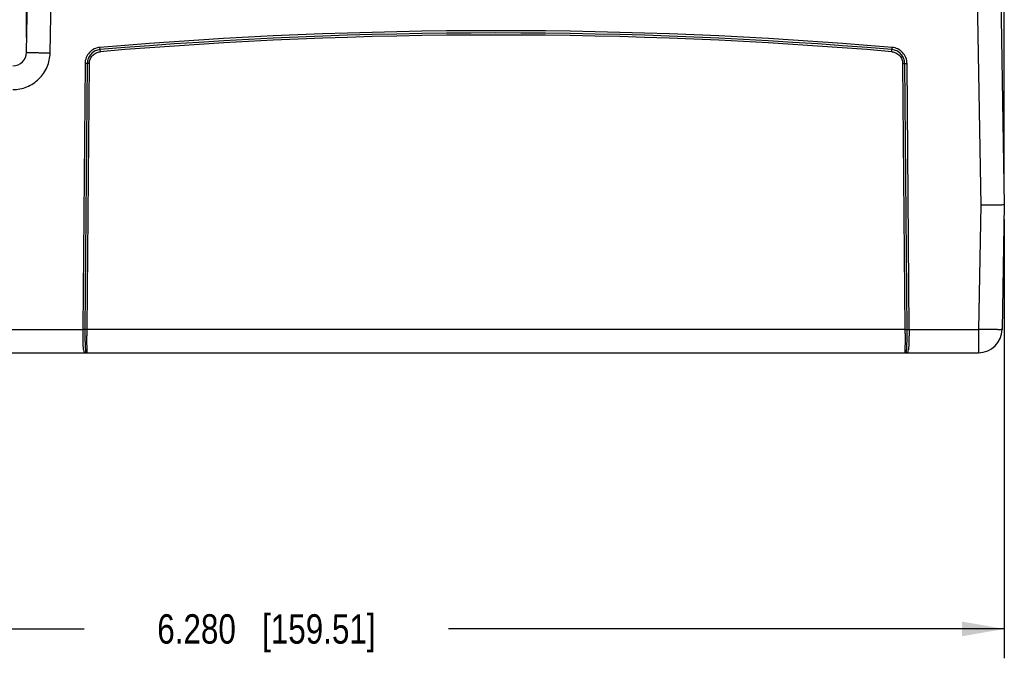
# Model space of a CAD drawing. Header units: inches. Extents: x 0 to 34, y 0 to 22.
# Tile 32 of 68: x 20.2 to 24.4, y 4.3 to 7. Entities that reach past the tile are written whole.
import ezdxf

# ---------------------------------------------------------------- set-up
doc = ezdxf.new("R2010")
doc.units = ezdxf.units.IN
doc.header["$LTSCALE"] = 1.87
doc.header["$MEASUREMENT"] = 0
doc.layers.get('0').update_dxf_attribs({"linetype": 'CONTINUOUS'})
doc.layers.add('DIMENSIONS', color=7, linetype='CONTINUOUS')
doc.styles.get("Standard").update_dxf_attribs({"font": 'txt', "width": 0.8})
doc.dimstyles.new('DIMSTYLE_1', dxfattribs={"dimtxt": 0.125, "dimasz": 0.18, "dimexe": 0.18, "dimexo": 0.0625, "dimgap": 0.09, "dimtad": 0, "dimtih": 1, "dimtoh": 1, "dimzin": 4, "dimdsep": 46, "dimtxsty": 'STANDARD', "dimblk": '_FILLED', "dimblk1": '_FILLED', "dimblk2": '_FILLED', "dimcen": 0.09, "dimadec": 0, "dimazin": 0, "dimtp": 0.01, "dimtm": 0.01, "dimtfac": 1, "dimtofl": 0, "dimtmove": 0, "dimatfit": 3, "dimldrblk": '_FILLED', "dimfxl": 1, "dimtolj": 1, "dimtzin": 4, "dimarcsym": 0})

# ---------------------------------------------------------------- blocks, each defined once
blk = doc.blocks.new('_FILLED')
at = {"color": 0, "linetype": 'BYBLOCK'}
blk.add_solid([(0, 0), (-1, 0.174), (-1, -0.174)], dxfattribs=at)
blk = doc.blocks.new('*D7')
at = {"layer": 'DIMENSIONS', "color": 2, "linetype": 'CONTINUOUS'}
for p, q in [((20.2649, 6.9456), (20.2649, 8.9953)), ((24.4254, 6.2961), (24.4254, 8.9953)), ((20.2649, 8.8703), (21.5702, 8.8703)), ((24.4254, 8.8703), (23.1202, 8.8703))]:
    blk.add_line(p, q, dxfattribs=at)
at = {"layer": 'DIMENSIONS', "color": 2, "linetype": 'CONTINUOUS', "xscale": 0.18, "yscale": 0.18, "zscale": 0.18, "rotation": 180}
blk.add_blockref('_FILLED', (20.2649, 8.8703), dxfattribs=at)
at = {"layer": 'DIMENSIONS', "color": 2, "linetype": 'CONTINUOUS', "xscale": 0.18, "yscale": 0.18, "zscale": 0.18}
blk.add_blockref('_FILLED', (24.4254, 8.8703), dxfattribs=at)
at = {"layer": 'DIMENSIONS', "color": 2, "linetype": 'CONTINUOUS', "insert": (22.3452, 8.9328), "char_height": 0.125, "width": 1.425, "attachment_point": 2, "line_spacing_factor": 0.9}
blk.add_mtext('4.161{\\Ftxt.shx;\\W1.000000;\\H0.125000; }[105.68]', dxfattribs=at)
blk = doc.blocks.new('*D10')
at = {"layer": 'DIMENSIONS', "color": 2, "linetype": 'CONTINUOUS'}
for p, q in [((18.1453, 6.1711), (18.1453, 4.3041)), ((24.4254, 6.1711), (24.4254, 4.3041)), ((18.1453, 4.4291), (20.5104, 4.4291)), ((24.4254, 4.4291), (22.0604, 4.4291))]:
    blk.add_line(p, q, dxfattribs=at)
at = {"layer": 'DIMENSIONS', "color": 2, "linetype": 'CONTINUOUS', "xscale": 0.18, "yscale": 0.18, "zscale": 0.18, "rotation": 180}
blk.add_blockref('_FILLED', (18.1453, 4.4291), dxfattribs=at)
at = {"layer": 'DIMENSIONS', "color": 2, "linetype": 'CONTINUOUS', "xscale": 0.18, "yscale": 0.18, "zscale": 0.18}
blk.add_blockref('_FILLED', (24.4254, 4.4291), dxfattribs=at)
at = {"layer": 'DIMENSIONS', "color": 2, "linetype": 'CONTINUOUS', "insert": (21.2854, 4.4916), "char_height": 0.125, "width": 1.425, "attachment_point": 2, "line_spacing_factor": 0.9}
blk.add_mtext('6.280{\\Ftxt.shx;\\W1.000000;\\H0.125000; }[159.51]', dxfattribs=at)

msp = doc.modelspace()

# ---------------------------------------------------------------- linework, layer by layer
at = {"color": 7, "linetype": 'CONTINUOUS'}
for p, q in [((20.2649, 6.8831), (20.2825, 7.8931)), ((20.3649, 6.8804), (20.3826, 7.8923)), ((24.2964, 7.8923), (24.3254, 6.2327)), ((24.3964, 7.8931), (24.4254, 6.2336)), ((20.5786, 6.8857), (20.577, 6.904)), ((23.9461, 6.8857), (23.9477, 6.904)), ((20.5133, 6.8353), (20.5035, 5.7037)), ((20.5231, 6.8353), (20.5132, 5.7037)), ((20.5231, 6.8353), (20.5133, 6.8353)), ((20.522, 5.7037), (20.5319, 6.8353)), ((20.5319, 6.8353), (20.5231, 6.8353)), ((23.9928, 6.8353), (24.0027, 5.7037)), ((23.9928, 6.8353), (24.0016, 6.8353)), ((24.0115, 5.7037), (24.0016, 6.8353)), ((24.0016, 6.8353), (24.0114, 6.8353)), ((24.0212, 5.7037), (24.0114, 6.8353)), ((24.3254, 6.2327), (24.3162, 5.7037)), ((24.4254, 6.2336), (24.4162, 5.7028)), ((18.2546, 5.7037), (20.5035, 5.7037)), ((20.5132, 5.7037), (20.5035, 5.7037)), ((20.522, 5.7037), (20.5132, 5.7037)), ((24.0027, 5.7037), (20.522, 5.7037)), ((24.0027, 5.7037), (24.0115, 5.7037)), ((24.0115, 5.7037), (24.0212, 5.7037)), ((24.0212, 5.7037), (24.3162, 5.7037)), ((24.3162, 5.7037), (24.3162, 5.6046)), ((18.2546, 5.6046), (24.3162, 5.6046))]:
    msp.add_line(p, q, dxfattribs=at)
for centre, radius, start, end in [((22.2623, -13.0985), 20.0734, 85.18387, 94.81613), ((22.2623, -13.0985), 20.0637, 85.18387, 94.81613), ((22.2623, -13.0984), 20.0549, 85.18387, 94.81613), ((20.2059, 6.8841), 0.0591, 270, 359), ((24.3162, 5.7046), 0.1, 270, 359)]:
    msp.add_arc(centre, radius, start, end, dxfattribs=at)
for points, knots in [([(20.2059, 6.7242), (20.2263, 6.7242), (20.2677, 6.7323), (20.3202, 6.7669), (20.3557, 6.8188), (20.3645, 6.86), (20.3649, 6.8804)], [0, 0, 0, 0, 0.249992, 0.500006, 0.750016, 1, 1, 1, 1]), ([(20.2649, 6.8831), (20.2649, 6.883), (20.2652, 6.883), (20.2654, 6.8829), (20.2661, 6.8829), (20.2669, 6.8829), (20.268, 6.8828), (20.2699, 6.8827), (20.2728, 6.8826), (20.277, 6.8824), (20.282, 6.8823), (20.2878, 6.8821), (20.297, 6.8819), (20.31, 6.8815), (20.3271, 6.8812), (20.3456, 6.8808), (20.3584, 6.8806), (20.3649, 6.8804)], [0, 0, 0, 0, 0.001281, 0.00492, 0.010941, 0.019338, 0.030098, 0.043197, 0.076262, 0.11822, 0.168674, 0.227123, 0.293023, 0.444543, 0.617385, 0.80497, 1, 1, 1, 1]), ([(20.577, 6.904), (20.5685, 6.9033), (20.5517, 6.8986), (20.5307, 6.8831), (20.5168, 6.861), (20.5134, 6.8438), (20.5133, 6.8353)], [0, 0, 0, 0, 0.249961, 0.500007, 0.750049, 1, 1, 1, 1]), ([(20.5778, 6.8943), (20.5705, 6.8937), (20.556, 6.8898), (20.538, 6.8764), (20.526, 6.8574), (20.5232, 6.8426), (20.5231, 6.8353)], [0, 0, 0, 0, 0.249961, 0.500007, 0.750049, 1, 1, 1, 1]), ([(20.5319, 6.8353), (20.5319, 6.8415), (20.5344, 6.8541), (20.5446, 6.8703), (20.56, 6.8817), (20.5723, 6.8851), (20.5786, 6.8857)], [0, 0, 0, 0, 0.249955, 0.499986, 0.750024, 1, 1, 1, 1]), ([(23.9461, 6.8857), (23.9523, 6.8851), (23.9647, 6.8817), (23.9801, 6.8703), (23.9903, 6.8541), (23.9928, 6.8415), (23.9928, 6.8353)], [0, 0, 0, 0, 0.249964, 0.499998, 0.750033, 1, 1, 1, 1]), ([(24.0016, 6.8353), (24.0015, 6.8426), (23.9987, 6.8574), (23.9867, 6.8764), (23.9686, 6.8898), (23.9542, 6.8937), (23.9469, 6.8943)], [0, 0, 0, 0, 0.249953, 0.499995, 0.75004, 1, 1, 1, 1]), ([(24.0114, 6.8353), (24.0113, 6.8438), (24.0079, 6.861), (23.994, 6.8831), (23.973, 6.8986), (23.9562, 6.9033), (23.9477, 6.904)], [0, 0, 0, 0, 0.249953, 0.499995, 0.75004, 1, 1, 1, 1]), ([(24.4254, 6.2336), (24.4248, 6.2335), (24.4222, 6.2333), (24.4166, 6.2332), (24.4075, 6.2331), (24.3895, 6.2329), (24.3617, 6.2327), (24.3382, 6.2327), (24.3254, 6.2327)], [0, 0, 0, 0, 0.019261, 0.076177, 0.16859, 0.292949, 0.617343, 1, 1, 1, 1]), ([(20.5035, 5.7037), (20.5034, 5.6972), (20.5034, 5.6844), (20.5035, 5.6659), (20.5038, 5.6489), (20.5045, 5.6341), (20.5056, 5.6219), (20.507, 5.6136), (20.5089, 5.6088), (20.5106, 5.6063), (20.5131, 5.6047), (20.515, 5.6046), (20.516, 5.6046)], [0, 0, 0, 0, 0.187658, 0.36779, 0.533419, 0.678188, 0.796801, 0.885693, 0.919009, 0.946215, 0.970751, 1, 1, 1, 1]), ([(20.5132, 5.7037), (20.5131, 5.6918), (20.513, 5.6744), (20.5133, 5.6521), (20.5136, 5.6377), (20.5142, 5.6256), (20.515, 5.6171), (20.516, 5.6117), (20.5169, 5.6083), (20.5182, 5.6059), (20.5195, 5.6053)], [0, 0, 0, 0, 0.360181, 0.524481, 0.670667, 0.793911, 0.890351, 0.927734, 0.957837, 1, 1, 1, 1]), ([(20.5229, 5.6046), (20.5229, 5.6046), (20.5228, 5.6048), (20.5227, 5.6051), (20.5227, 5.6057), (20.5225, 5.607), (20.5224, 5.6091), (20.5223, 5.6124), (20.5221, 5.6165), (20.522, 5.6215), (20.5219, 5.6273), (20.5218, 5.6364), (20.5218, 5.6493), (20.5218, 5.6662), (20.5218, 5.6846), (20.5219, 5.6972), (20.522, 5.7037)], [0, 0, 0, 0, 0.001513, 0.005223, 0.011273, 0.019677, 0.043505, 0.076497, 0.118362, 0.168694, 0.227028, 0.2928, 0.444112, 0.616887, 0.804562, 1, 1, 1, 1]), ([(24.0027, 5.7037), (24.0028, 5.6972), (24.0028, 5.6846), (24.0029, 5.6662), (24.0029, 5.6493), (24.0028, 5.6364), (24.0027, 5.6273), (24.0027, 5.6215), (24.0025, 5.6165), (24.0024, 5.6124), (24.0023, 5.6091), (24.0022, 5.607), (24.002, 5.6057), (24.002, 5.6051), (24.0019, 5.6048), (24.0018, 5.6046), (24.0018, 5.6046)], [0, 0, 0, 0, 0.195438, 0.383113, 0.555888, 0.7072, 0.772972, 0.831306, 0.881638, 0.923503, 0.956495, 0.980323, 0.988727, 0.994777, 0.998487, 1, 1, 1, 1]), ([(24.0052, 5.6053), (24.0065, 5.6059), (24.0078, 5.6083), (24.0087, 5.6117), (24.0097, 5.6171), (24.0105, 5.6256), (24.0111, 5.6377), (24.0114, 5.6521), (24.0116, 5.6744), (24.0116, 5.6918), (24.0115, 5.7037)], [0, 0, 0, 0, 0.042163, 0.072266, 0.109649, 0.206091, 0.329336, 0.475521, 0.639815, 1, 1, 1, 1]), ([(24.0087, 5.6046), (24.0097, 5.6046), (24.0116, 5.6047), (24.0141, 5.6063), (24.0158, 5.6088), (24.0177, 5.6136), (24.0191, 5.6219), (24.0202, 5.6341), (24.0209, 5.6489), (24.0212, 5.6659), (24.0213, 5.6844), (24.0213, 5.6972), (24.0212, 5.7037)], [0, 0, 0, 0, 0.02925, 0.053785, 0.080991, 0.114308, 0.203201, 0.321816, 0.466583, 0.632206, 0.812337, 1, 1, 1, 1]), ([(24.4162, 5.7028), (24.4162, 5.7028), (24.4159, 5.7028), (24.4156, 5.7027), (24.415, 5.7027), (24.4142, 5.7027), (24.4131, 5.7027), (24.4112, 5.7026), (24.4082, 5.7026), (24.4041, 5.7026), (24.399, 5.7026), (24.3932, 5.7027), (24.384, 5.7027), (24.371, 5.7029), (24.3539, 5.7031), (24.3354, 5.7034), (24.3227, 5.7036), (24.3162, 5.7037)], [0, 0, 0, 0, 0.001281, 0.004919, 0.01094, 0.019336, 0.030095, 0.043194, 0.076256, 0.118212, 0.168662, 0.227107, 0.293004, 0.44452, 0.617362, 0.804954, 1, 1, 1, 1])]:
    msp.add_open_spline(points, degree=3, knots=knots, dxfattribs=at)
for points in [[(20.5195, 5.6053), (20.5184, 5.6048), (20.5172, 5.6046), (20.516, 5.6046)], [(20.5195, 5.6053), (20.5206, 5.6048), (20.5218, 5.6046), (20.5229, 5.6046)], [(24.0018, 5.6046), (24.0029, 5.6046), (24.0041, 5.6048), (24.0052, 5.6053)], [(24.0052, 5.6053), (24.0063, 5.6048), (24.0075, 5.6046), (24.0087, 5.6046)]]:
    msp.add_open_spline(points, degree=3, dxfattribs=at)

# ---------------------------------------------------------------- dimensions: what is measured, and where the dimension line sits
at = {"layer": 'DIMENSIONS', "color": 2, "linetype": 'CONTINUOUS'}
for base, p1, p2, picture, middle in [((20.2649, 8.8703), (24.4254, 6.2961), (20.2649, 6.9456), '*D7', (22.1952, 8.8703)), ((18.1453, 4.4291), (24.4254, 6.1711), (18.1453, 6.1711), '*D10', (21.1354, 4.4291))]:
    dim = msp.add_linear_dim(base=base, p1=p1, p2=p2, angle=180, dimstyle='DIMSTYLE_1', dxfattribs=at)
    dim.commit()
    dim.dimension.update_dxf_attribs({"geometry": picture, "text_midpoint": middle, "dimtype": 160})

doc.saveas('drawing.dxf')
